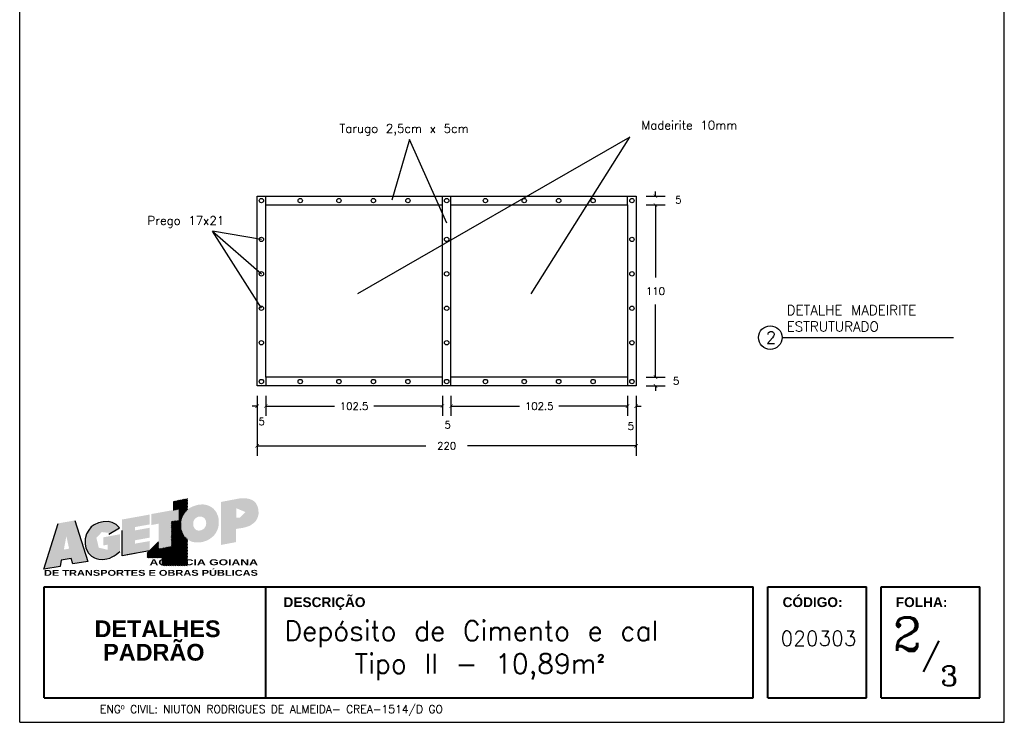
# Model space of a CAD drawing. Header units: inches. Extents: x -2.8 to 33.9, y 2.9 to 17.5.
# Tile 5 of 7: x 10.5 to 20.5, y 2.9 to 10. Entities that reach past the tile are written whole.
import ezdxf
from ezdxf.enums import TextEntityAlignment as Align

# ---------------------------------------------------------------- set-up
doc = ezdxf.new("R2010")
doc.units = ezdxf.units.IN
doc.header["$MEASUREMENT"] = 0
doc.layers.add('ESPEC', color=2, linetype='Continuous')
doc.layers.add('ESTRUT', color=12, linetype='Continuous')
doc.styles.add('REGUA80', font='simplex.shx')
doc.styles.add('ROMANC', font='romanc')
doc.styles.get("Standard").update_dxf_attribs({"font": 'txt.shx', "height": 0.1})
doc.styles.add('SWISE', font='swisseb.ttf')

# ---------------------------------------------------------------- blocks, each defined once
blk = doc.blocks.new('_ARCHTICK')
at = {"color": 0, "linetype": 'ByBlock', "lineweight": -2}
blk.add_solid([(0.4, 0.31), (0.31, 0.4), (-0.31, -0.4), (-0.4, -0.31)], dxfattribs=at)

msp = doc.modelspace()

# ---------------------------------------------------------------- hatches: boundary and pattern name
h = msp.add_hatch(color=152)
h.paths.add_polyline_path([(11.072, 4.9532), (10.9032, 4.9239), (10.7598, 4.4595), (10.9233, 4.4875), (10.9344, 4.5499), (11.0371, 4.5682), (11.0518, 4.5114), (11.2059, 4.5352)])
h.paths.add_polyline_path([(10.9618, 4.6575), (10.9876, 4.7937), (11.0151, 4.6672)], flags=16)
h.paths.add_polyline_path([(11.2126, 4.6202), (11.2425, 4.5903), (11.2743, 4.5739), (11.2916, 4.5658), (11.3188, 4.5594), (11.3579, 4.5576), (11.3969, 4.564), (11.4278, 4.5721), (11.4523, 4.583), (11.4741, 4.5948), (11.4932, 4.6084), (11.5132, 4.6239), (11.5314, 4.6393), (11.5323, 4.8135), (11.3615, 4.7818), (11.3615, 4.6992), (11.4078, 4.7083), (11.4078, 4.6554), (11.3165, 4.6771), (11.2926, 4.7767), (11.3475, 4.8354), (11.4385, 4.8253), (11.5286, 4.8771), (11.4923, 4.9125), (11.4523, 4.9333), (11.4106, 4.9415), (11.3606, 4.9406), (11.3125, 4.9288), (11.2689, 4.9088), (11.2407, 4.8871), (11.2144, 4.8544), (11.1908, 4.8163), (11.1772, 4.7663), (11.1772, 4.7146), (11.1862, 4.671)])
h.paths.add_polyline_path([(11.5532, 4.8511), (11.5532, 4.5945), (11.6066, 4.6043), (11.8329, 4.644), (11.8329, 4.744), (11.6851, 4.7181), (11.6851, 4.7523), (11.8329, 4.7789), (11.8329, 4.879), (11.6851, 4.8525), (11.6851, 4.8866), (11.8329, 4.9132), (11.8329, 5.0133), (11.5532, 4.9631)])
h.paths.add_polyline_path([(12.0559, 4.9433), (12.1298, 4.9563), (12.1298, 5.069), (11.8501, 5.0187), (11.8501, 4.9068), (11.924, 4.9212), (11.924, 4.6646), (12.0559, 4.689)])
h.paths.add_polyline_path([(12.162, 4.8346), (12.1748, 4.8073), (12.1901, 4.7856), (12.2158, 4.7631), (12.2367, 4.7495), (12.2648, 4.7366), (12.2993, 4.7302), (12.3331, 4.7302), (12.3628, 4.7334), (12.3885, 4.7407), (12.4078, 4.7471), (12.4262, 4.7551), (12.4471, 4.768), (12.4696, 4.7856), (12.4865, 4.8001), (12.5001, 4.8193), (12.5114, 4.8362), (12.521, 4.8571), (12.5283, 4.8755), (12.5323, 4.894), (12.5347, 4.9092), (12.5347, 4.9606), (12.5307, 4.9879), (12.5242, 5.0056), (12.5154, 5.0256), (12.5082, 5.0409), (12.4921, 5.0609), (12.4793, 5.0746), (12.4608, 5.0882), (12.4391, 5.1011), (12.415, 5.1091), (12.3949, 5.1147), (12.3724, 5.1163), (12.3556, 5.1155), (12.3355, 5.1139), (12.3162, 5.1107), (12.3049, 5.1075), (12.2825, 5.0995), (12.2576, 5.0898), (12.2351, 5.077), (12.2134, 5.0617), (12.1933, 5.0417), (12.1796, 5.0216), (12.1644, 4.9943), (12.1539, 4.963), (12.1491, 4.9309), (12.1491, 4.8972), (12.1523, 4.8627)])
h.paths.add_polyline_path([(12.2825, 4.9526), (12.276, 4.9381), (12.276, 4.91), (12.2792, 4.8908), (12.2873, 4.8755), (12.3025, 4.8595), (12.3162, 4.8522), (12.3387, 4.8506), (12.3564, 4.8546), (12.3724, 4.8611), (12.3877, 4.8715), (12.3973, 4.8884), (12.4054, 4.9028), (12.4078, 4.9261), (12.4062, 4.9445), (12.4005, 4.9598), (12.3933, 4.9734), (12.3813, 4.9823), (12.3668, 4.9903), (12.3507, 4.9927), (12.3331, 4.9927), (12.321, 4.9895), (12.3098, 4.9823), (12.2985, 4.9742), (12.2897, 4.9654)], flags=16)
h.paths.add_polyline_path([(12.5584, 4.7049), (12.7117, 4.7339), (12.7117, 4.8675), (12.7776, 4.878), (12.8078, 4.8855), (12.8492, 4.8987), (12.8907, 4.9269), (12.9086, 4.9448), (12.9236, 4.9683), (12.9331, 4.9919), (12.9396, 5.0173), (12.9387, 5.0455), (12.9359, 5.0719), (12.9293, 5.0954), (12.9189, 5.1171), (12.9076, 5.1369), (12.8907, 5.151), (12.869, 5.1632), (12.8436, 5.1726), (12.8059, 5.1792), (12.7729, 5.1783), (12.7409, 5.1764), (12.5584, 5.1416)])
h.paths.add_polyline_path([(12.7126, 4.9825), (12.7126, 5.0781), (12.8074, 5.0386), (12.7512, 4.9825)], flags=16)
at = {"layer": 'ESTRUT'}
h = msp.add_hatch(dxfattribs=at)
h.set_pattern_fill('ANSI31', color=1, scale=0.047297, angle=120, style=0)
h.set_pattern_definition([(165, (10.4434376, 2.192619), (-0.00153018, -0.00571071), [])])
h.paths.add_polyline_path([(12.2171, 4.762), (12.1901, 4.7856), (12.1748, 4.8073), (12.162, 4.8346), (12.1523, 4.8627), (12.1491, 4.8972), (12.1491, 4.9309), (12.1539, 4.963), (12.1644, 4.9943), (12.1796, 5.0216), (12.1933, 5.0417), (12.2134, 5.0617), (12.2171, 5.0644), (12.2171, 5.1774), (12.0735, 5.1485), (12.0735, 5.0589), (12.1298, 5.069), (12.1298, 4.9563), (12.0735, 4.9464), (12.0735, 4.5746), (11.9555, 4.5746), (11.9555, 4.4972), (12.2171, 4.4972)])
h = msp.add_hatch(dxfattribs=at)
h.set_pattern_fill('ANSI31', color=1, scale=0.047297, style=0)
h.set_pattern_definition([(45, (10.4434376, 2.192619), (-0.00418053, 0.00418053), [])])
h.paths.add_polyline_path([(12.0735, 4.9464), (12.0559, 4.9433), (12.0559, 4.689), (11.9555, 4.6704), (11.9555, 4.5746), (12.0735, 4.5746)])

# ---------------------------------------------------------------- linework, layer by layer
for p, q in [((10.5134, 2.9034), (10.5134, 17.5284)), ((20.5134, 2.9034), (20.5134, 17.5284)), ((10.5134, 2.9034), (20.5134, 2.9034))]:
    msp.add_line(p, q)
at = {"color": 0}
for p, q in [((16.7097, 8.8461), (13.943, 7.2558)), ((14.4736, 8.8212), (14.2924, 8.2071)), ((14.8502, 7.9729), (14.4736, 8.8212)), ((15.7076, 7.2558), (16.7097, 8.8461)), ((12.9249, 8.2459), (16.7749, 8.2459)), ((12.9249, 6.3209), (12.9249, 8.2459)), ((13.0124, 8.1584), (13.0124, 8.2459)), ((14.8062, 6.3209), (14.8062, 8.2459)), ((14.8937, 6.3209), (14.8937, 8.2459)), ((16.6874, 8.1584), (16.6874, 8.2459)), ((16.7749, 8.2459), (16.7749, 6.3209)), ((16.8749, 8.2459), (17.0704, 8.2459)), ((16.9704, 8.2459), (16.9704, 8.2959)), ((13.0124, 6.4084), (13.0124, 8.1584)), ((13.0124, 8.1584), (13.0124, 8.1584)), ((13.0124, 8.1584), (14.8062, 8.1584)), ((14.8937, 8.1584), (16.6874, 8.1584)), ((16.6874, 8.1584), (16.6874, 6.4084)), ((16.8749, 8.1584), (17.0704, 8.1584)), ((16.8749, 8.1584), (17.0704, 8.1584)), ((16.9704, 8.1584), (16.9704, 7.4209)), ((16.9704, 8.1584), (16.9704, 8.1084)), ((12.9687, 7.8084), (12.4704, 7.8913)), ((12.4704, 7.8913), (12.9687, 7.4584)), ((12.9687, 7.1084), (12.4704, 7.8913)), ((16.9704, 6.4084), (16.9704, 7.1459)), ((18.2566, 6.811), (19.9983, 6.811)), ((13.0124, 6.4084), (13.0124, 6.3209)), ((14.8062, 6.4084), (13.0124, 6.4084)), ((16.6874, 6.4084), (14.8937, 6.4084)), ((16.6874, 6.4084), (16.6874, 6.3209)), ((16.8749, 6.4084), (17.0704, 6.4084)), ((16.8749, 6.4084), (17.0704, 6.4084)), ((16.9704, 6.4084), (16.9704, 6.4584)), ((16.7749, 6.3209), (12.9249, 6.3209)), ((16.8749, 6.3209), (17.0704, 6.3209)), ((16.9704, 6.3209), (16.9704, 6.2709)), ((12.9249, 6.2209), (12.9249, 6.0147)), ((12.9249, 6.2209), (12.9249, 5.6113)), ((13.0124, 6.2209), (13.0124, 6.0147)), ((13.0124, 6.2209), (13.0124, 6.0147)), ((14.8062, 6.2209), (14.8062, 6.0147)), ((14.8062, 6.2209), (14.8062, 6.0147)), ((14.8937, 6.2209), (14.8937, 6.0147)), ((14.8937, 6.2209), (14.8937, 6.0147)), ((16.6874, 6.2209), (16.6874, 6.0147)), ((16.6874, 6.2209), (16.6874, 6.0147)), ((16.7749, 6.2209), (16.7749, 6.0147)), ((16.7749, 6.2209), (16.7749, 5.6113)), ((12.9249, 6.1147), (12.8749, 6.1147)), ((13.0124, 6.1147), (13.0624, 6.1147)), ((13.0124, 6.1147), (13.7093, 6.1147)), ((14.8062, 6.1147), (14.1093, 6.1147)), ((14.8062, 6.1147), (14.7562, 6.1147)), ((14.8937, 6.1147), (14.9437, 6.1147)), ((14.8937, 6.1147), (15.5905, 6.1147)), ((16.6874, 6.1147), (15.9905, 6.1147)), ((16.6874, 6.1147), (16.6374, 6.1147)), ((16.7749, 6.1147), (16.8249, 6.1147)), ((12.9249, 5.7113), (14.6374, 5.7113)), ((16.7749, 5.7113), (15.0624, 5.7113))]:
    msp.add_line(p, q, dxfattribs=at)
at = {"lineweight": 40}
for p, q in [((10.7634, 4.2784), (17.9634, 4.2784)), ((10.7634, 3.1534), (10.7634, 4.2784)), ((13.0134, 3.1534), (13.0134, 4.2784)), ((17.9634, 3.1534), (17.9634, 4.2784)), ((18.1134, 3.1534), (18.1134, 4.2784)), ((18.1134, 4.2784), (19.1134, 4.2784)), ((19.1134, 3.1534), (19.1134, 4.2784)), ((19.2634, 4.2784), (20.2634, 4.2784)), ((19.2634, 3.1534), (19.2634, 4.2784)), ((20.2634, 3.1534), (20.2634, 4.2784)), ((10.7634, 3.1534), (17.9634, 3.1534)), ((18.1134, 3.1534), (19.1134, 3.1534)), ((19.2634, 3.1534), (20.2634, 3.1534))]:
    msp.add_line(p, q, dxfattribs=at)
at = {"color": 0}
for centre, radius in [((12.9687, 8.2021), 0.0222), ((13.3624, 8.2021), 0.0222), ((13.7562, 8.2021), 0.0222), ((14.1062, 8.2021), 0.0222), ((14.4562, 8.2021), 0.0222), ((14.8499, 8.2021), 0.0222), ((15.2437, 8.2021), 0.0222), ((15.6374, 8.2021), 0.0222), ((15.9874, 8.2021), 0.0222), ((16.3374, 8.2021), 0.0222), ((16.7312, 8.2021), 0.0222), ((12.9687, 7.8084), 0.0222), ((14.8499, 7.8084), 0.0222), ((16.7312, 7.8084), 0.0222), ((12.9687, 7.4584), 0.0222), ((14.8499, 7.4584), 0.0222), ((16.7312, 7.4584), 0.0222), ((12.9687, 7.1084), 0.0222), ((14.8499, 7.1084), 0.0222), ((16.7312, 7.1084), 0.0222), ((18.1366, 6.811), 0.12), ((12.9687, 6.7584), 0.0222), ((14.8499, 6.7584), 0.0222), ((16.7312, 6.7584), 0.0222), ((12.9687, 6.3646), 0.0222), ((13.3624, 6.3646), 0.0222), ((13.7562, 6.3646), 0.0222), ((14.1062, 6.3646), 0.0222), ((14.4562, 6.3646), 0.0222), ((14.8499, 6.3646), 0.0222), ((15.2437, 6.3646), 0.0222), ((15.6374, 6.3646), 0.0222), ((15.9874, 6.3646), 0.0222), ((16.3374, 6.3646), 0.0222), ((16.7312, 6.3646), 0.0222)]:
    msp.add_circle(centre, radius, dxfattribs=at)
at = {"layer": 'ESTRUT', "color": 150}
for p, q in [((10.7598, 4.4595), (10.9032, 4.9239)), ((11.072, 4.9532), (11.2059, 4.5352)), ((11.5532, 4.5945), (11.5532, 4.8511)), ((11.6851, 4.6188), (11.5532, 4.5945)), ((11.8329, 4.644), (11.6066, 4.6043)), ((10.9344, 4.5499), (10.9233, 4.4875)), ((11.0371, 4.5682), (10.9344, 4.5499)), ((11.0518, 4.5114), (11.0371, 4.5682)), ((11.2059, 4.5352), (11.0518, 4.5114)), ((10.9233, 4.4875), (10.7598, 4.4595))]:
    msp.add_line(p, q, dxfattribs=at)
at = {"layer": 'ESTRUT', "color": 1}
for p, q in [((11.8092, 4.6202), (11.924, 4.7351)), ((11.8092, 4.6119), (11.924, 4.7267)), ((11.8093, 4.6036), (11.924, 4.7183)), ((11.8093, 4.5952), (11.924, 4.71)), ((11.8093, 4.5869), (11.924, 4.7016)), ((11.8093, 4.5786), (11.924, 4.6933)), ((11.8137, 4.5746), (11.924, 4.6849)), ((11.8221, 4.5746), (11.924, 4.6765)), ((11.8304, 4.5746), (11.924, 4.6682)), ((11.8388, 4.5746), (11.9299, 4.6657)), ((11.8471, 4.5746), (11.9401, 4.6676)), ((11.8555, 4.5746), (11.9504, 4.6695)), ((11.8639, 4.5746), (11.9555, 4.6662)), ((11.8722, 4.5746), (11.9555, 4.6579)), ((11.8806, 4.5746), (11.9555, 4.6495)), ((11.8889, 4.5746), (11.9555, 4.6412)), ((11.8973, 4.5746), (11.9555, 4.6328)), ((11.9057, 4.5746), (11.9555, 4.6244)), ((11.914, 4.5746), (11.9555, 4.6161)), ((11.9224, 4.5746), (11.9555, 4.6077)), ((11.9308, 4.5746), (11.9555, 4.5994)), ((11.9391, 4.5746), (11.9555, 4.591)), ((11.9475, 4.5746), (11.9555, 4.5826))]:
    msp.add_line(p, q, dxfattribs=at)
at = {"layer": 'ESTRUT', "color": 150}
msp.add_lwpolyline([(11.4196, 4.8144), (11.5286, 4.8771), (11.4923, 4.9125), (11.4523, 4.9333), (11.4106, 4.9415), (11.3606, 4.9406), (11.3125, 4.9288), (11.2689, 4.9088), (11.2407, 4.8871), (11.2144, 4.8544), (11.1908, 4.8163), (11.1772, 4.7663), (11.1772, 4.7146), (11.1862, 4.671), (11.2126, 4.6202), (11.2425, 4.5903), (11.2743, 4.5739), (11.2916, 4.5658), (11.3188, 4.5594), (11.3579, 4.5576), (11.3969, 4.564), (11.4278, 4.5721), (11.4523, 4.583), (11.4741, 4.5948), (11.4932, 4.6084), (11.5132, 4.6239), (11.5314, 4.6393)], dxfattribs=at)

# ---------------------------------------------------------------- block references
at = {"color": 0, "xscale": 0.05, "yscale": 0.05, "zscale": 0.05}
for p, rotation in [((16.9704, 8.2459), 270), ((16.9704, 8.1584), 90), ((16.9704, 8.1584), 90), ((16.9704, 6.4084), 270), ((16.9704, 6.4084), 270), ((16.9704, 6.3209), 90), ((13.0124, 6.1147), 180), ((13.0124, 6.1147), 180), ((14.8937, 6.1147), 180), ((14.8937, 6.1147), 180), ((16.7749, 6.1147), 180), ((12.9249, 5.7113), 180)]:
    msp.add_blockref('_ARCHTICK', p, dxfattribs=dict(at, rotation=rotation))
for p in [(12.9249, 6.1147), (14.8062, 6.1147), (14.8062, 6.1147), (16.6874, 6.1147), (16.6874, 6.1147), (16.7749, 5.7113)]:
    msp.add_blockref('_ARCHTICK', p, dxfattribs=at)

# ---------------------------------------------------------------- texts
at = {"color": 0}
for s, p in [('Madeirite 10mm', (16.828, 8.9241)), ('Tarugo 2,5cm x 5cm', (13.7604, 8.8911)), ('Prego 17x21', (11.8112, 7.9555))]:
    msp.add_text(s, height=0.0875, dxfattribs=at).set_placement(p)
at = {"color": 5, "style": 'SWISE'}
for s, width, p, p2 in [('AGÊNCIA GOIANA', 1.254064, (11.8319, 4.4993), (12.9331, 4.4993)), ('DE TRANSPORTES E OBRAS PÚBLICAS', 1.12579, (10.7598, 4.3914), (12.9331, 4.3914))]:
    msp.add_text(s, height=0.05991, dxfattribs=dict(at, width=width)).set_placement(p, p2, align=Align.FIT)
at = {"lineweight": 40, "style": 'SWISE'}
for s, height, p in [('DESCRIÇÃO', 0.09937, (13.609, 4.0739)), ('CÓDIGO:', 0.09937, (18.566, 4.0739)), ('FOLHA:', 0.09937, (19.6734, 4.0739)), ('DETALHES', 0.17, (11.914, 3.7685)), ('PADRÃO', 0.17, (11.8759, 3.5299))]:
    msp.add_text(s, height=height, dxfattribs=at).set_placement(p, align=Align.CENTER)
at = {"color": 0, "char_height": 0.075, "attachment_point": 5}
for s, insert in [('5', (17.2036, 8.21)), ('110', (16.9704, 7.2834)), ('5', (17.1808, 6.3704)), ('102.5', (13.9093, 6.1147)), ('102.5', (15.7905, 6.1147)), ('5', (12.9708, 5.9595)), ('5', (14.8604, 5.9253)), ('5', (16.7204, 5.9116)), ('220', (14.8499, 5.7113))]:
    msp.add_mtext(s, dxfattribs=dict(at, insert=insert))
at = {"color": 0, "attachment_point": 1}
for s, insert, char_height, width in [('DETALHE MADEIRITE ESTRUTURADO', (18.3035, 7.1398), 0.1, 1.687005), ('2', (18.093, 6.8725), 0.12, 0.239266)]:
    msp.add_mtext(s, dxfattribs=dict(at, insert=insert, char_height=char_height, width=width))
at = {"lineweight": 40, "insert": (13.2008, 3.9331), "char_height": 0.2, "width": 4.830113, "attachment_point": 1}
msp.add_mtext('Depósito de Cimento e cal\\P    Tipo II - 10,89m{\\fISOCPEUR|b0|i0|c0|p34;²}', dxfattribs=at)
at = {"insert": (18.2408, 3.8308), "char_height": 0.15, "width": 0.71658, "attachment_point": 1}
msp.add_mtext('020303', dxfattribs=at)
at = {"color": 6, "style": 'ROMANC'}
msp.add_attdef('2', text='', height=0.3396, dxfattribs=at).set_placement((19.5271, 3.7993), align=Align.MIDDLE)
at = {"color": 1, "style": 'ROMANC'}
msp.add_attdef('/', text='', height=0.2053, dxfattribs=at).set_placement((19.768, 3.5736), align=Align.MIDDLE)
at = {"color": 4, "style": 'ROMANC'}
msp.add_attdef('3', text='', height=0.2053, dxfattribs=at).set_placement((19.953, 3.3749), align=Align.MIDDLE)
at = {"layer": 'ESPEC', "color": 3, "style": 'REGUA80'}
msp.add_text('ENGº CIVIL: NIUTON RODRIGUES DE ALMEIDA- CREA-1514/D GO', height=0.08, dxfattribs=at).set_placement((14.8124, 3.0367), align=Align.MIDDLE_RIGHT)

doc.saveas('drawing.dxf')
